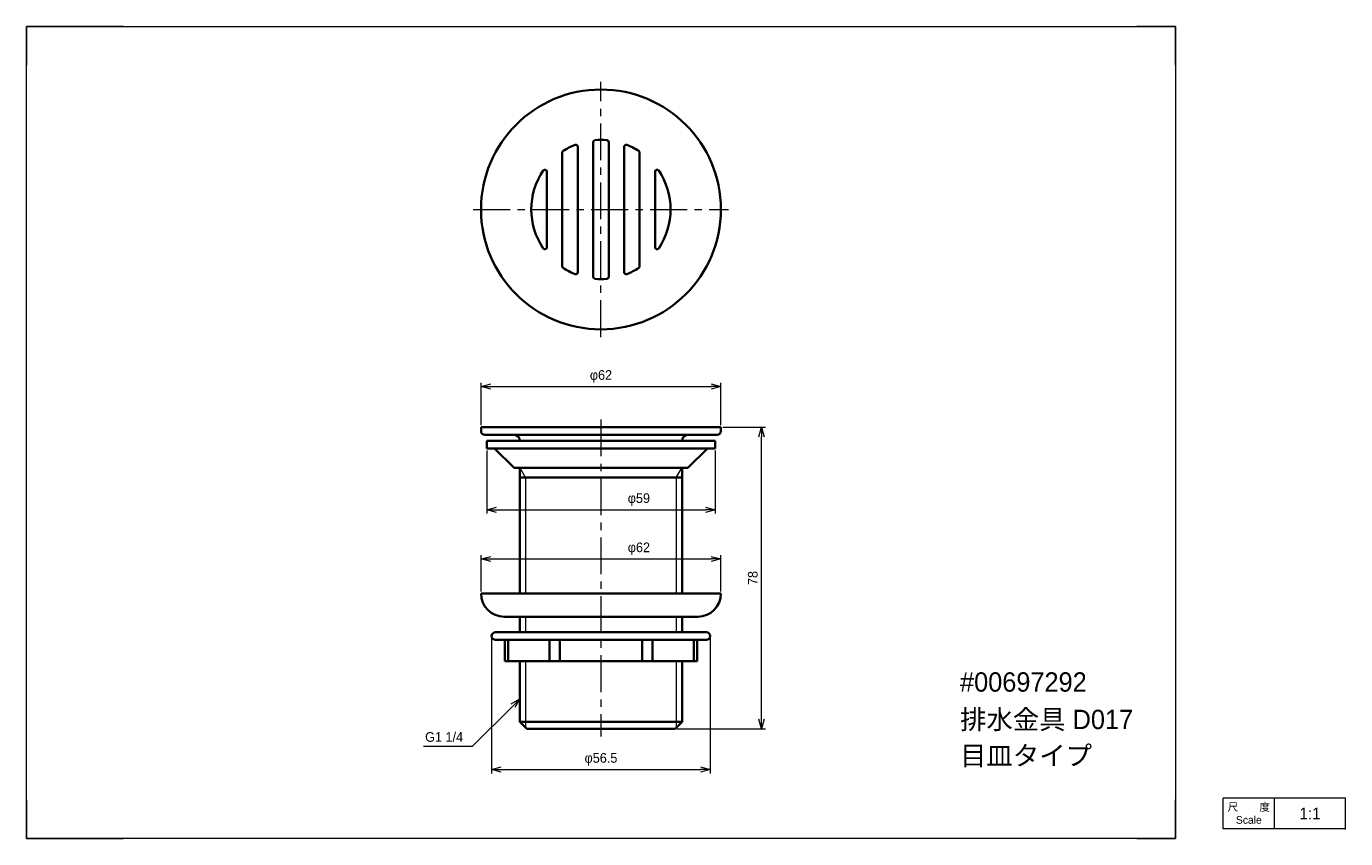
# Model space of a CAD drawing. Header units: millimetres. Extents: x 0 to 341, y 0 to 210.
import ezdxf
from ezdxf import colors
from ezdxf.entities.mleader import LeaderData, LeaderLine
from ezdxf.math import Vec2, Vec3

# ---------------------------------------------------------------- set-up
doc = ezdxf.new("R2010")
doc.units = ezdxf.units.MM
doc.header["$LTSCALE"] = 0.3
doc.linetypes.add('CENTER', pattern=[50.8, 31.75, -6.35, 6.35, -6.35])
doc.layers.add('HOJO', color=8, linetype='Continuous', lineweight=13, plot=False)
for name, color, linetype, lineweight in [('TEXT', 7, 'Continuous', 25), ('中心線', 4, 'CENTER', 18), ('実線', 3, 'Continuous', 35), ('寸法', 2, 'Continuous', 18), ('細線', 7, 'Continuous', 18)]:
    doc.layers.add(name, color=color, linetype=linetype, lineweight=lineweight)
doc.styles.add('MS Pゴシック', font='txt')
doc.styles.get("Standard").update_dxf_attribs({"font": 'txt.shx', "bigfont": 'bigfont.shx'})
doc.dimstyles.new('MyDim S＝1：1', dxfattribs={"dimtxt": 2.5, "dimasz": 2.5, "dimexe": 1, "dimexo": 0.5, "dimgap": 1, "dimtad": 3, "dimdsep": 46, "dimtxsty": 'MS Pゴシック', "dimblk": 'OPEN30', "dimcen": 0, "dimclrd": 256, "dimclre": 256, "dimclrt": 256, "dimazin": 2, "dimtfac": 1, "dimtmove": 0, "dimatfit": 3, "dimldrblk": 'OPEN30', "dimfxl": 1, "dimlwd": 18, "dimlwe": 18, "dimarcsym": 0})

# ---------------------------------------------------------------- blocks, each defined once
blk = doc.blocks.new('_Open30')
at = {"color": 0, "lineweight": -2}
for p, q in [((-1, 0.27), (0, 0)), ((0, 0), (-1, -0.27)), ((0, 0), (-1, 0))]:
    blk.add_line(p, q, dxfattribs=at)
blk = doc.blocks.new('*D11')
at = {"layer": 'Defpoints', "color": 0}
for p in [(179.5, 116.87), (117.5, 106.37), (179.5, 106.37)]:
    blk.add_point(p, dxfattribs=at)
at = {"layer": '寸法', "lineweight": 18}
for p, q in [((117.5, 106.87), (117.5, 117.87)), ((120, 116.87), (177, 116.87)), ((179.5, 106.87), (179.5, 117.87))]:
    blk.add_line(p, q, dxfattribs=at)
at = {"layer": '寸法', "lineweight": 18, "xscale": 2.5, "yscale": 2.5, "zscale": 2.5, "rotation": 180}
blk.add_blockref('_Open30', (117.5, 116.87), dxfattribs=at)
at = {"layer": '寸法', "lineweight": 18, "xscale": 2.5, "yscale": 2.5, "zscale": 2.5}
blk.add_blockref('_Open30', (179.5, 116.87), dxfattribs=at)
at = {"layer": '寸法', "insert": (148.5, 119.49), "char_height": 2.5, "attachment_point": 5, "style": 'MS Pゴシック'}
blk.add_mtext('φ62', dxfattribs=at)
blk = doc.blocks.new('*D12')
at = {"layer": 'Defpoints', "color": 0}
for p in [(119, 100.87), (178, 100.87), (178, 85.03)]:
    blk.add_point(p, dxfattribs=at)
at = {"layer": '寸法', "lineweight": 18}
for p, q in [((119, 100.37), (119, 84.03)), ((178, 100.37), (178, 84.03)), ((121.5, 85.03), (175.5, 85.03))]:
    blk.add_line(p, q, dxfattribs=at)
at = {"layer": '寸法', "lineweight": 18, "xscale": 2.5, "yscale": 2.5, "zscale": 2.5, "rotation": 180}
blk.add_blockref('_Open30', (119, 85.03), dxfattribs=at)
at = {"layer": '寸法', "lineweight": 18, "xscale": 2.5, "yscale": 2.5, "zscale": 2.5}
blk.add_blockref('_Open30', (178, 85.03), dxfattribs=at)
at = {"layer": '寸法', "insert": (158.3, 87.65), "char_height": 2.5, "attachment_point": 5, "style": 'MS Pゴシック'}
blk.add_mtext('φ59', dxfattribs=at)
blk = doc.blocks.new('*D13')
at = {"layer": 'Defpoints', "color": 0}
for p in [(179.5, 72.3), (117.5, 63.37), (179.5, 63.37)]:
    blk.add_point(p, dxfattribs=at)
at = {"layer": '寸法', "lineweight": 18}
for p, q in [((117.5, 63.87), (117.5, 73.3)), ((120, 72.3), (177, 72.3)), ((179.5, 63.87), (179.5, 73.3))]:
    blk.add_line(p, q, dxfattribs=at)
at = {"layer": '寸法', "lineweight": 18, "xscale": 2.5, "yscale": 2.5, "zscale": 2.5, "rotation": 180}
blk.add_blockref('_Open30', (117.5, 72.3), dxfattribs=at)
at = {"layer": '寸法', "lineweight": 18, "xscale": 2.5, "yscale": 2.5, "zscale": 2.5}
blk.add_blockref('_Open30', (179.5, 72.3), dxfattribs=at)
at = {"layer": '寸法', "insert": (158.3, 74.93), "char_height": 2.5, "attachment_point": 5, "style": 'MS Pゴシック'}
blk.add_mtext('φ62', dxfattribs=at)
blk = doc.blocks.new('*D14')
at = {"layer": 'Defpoints', "color": 0}
for p in [(179.5, 106.37), (190, 106.37), (167.65, 28.37)]:
    blk.add_point(p, dxfattribs=at)
at = {"layer": '寸法', "lineweight": 18}
for p, q in [((180, 106.37), (191, 106.37)), ((190, 30.87), (190, 103.87)), ((168.15, 28.37), (191, 28.37))]:
    blk.add_line(p, q, dxfattribs=at)
at = {"layer": '寸法', "lineweight": 18, "xscale": 2.5, "yscale": 2.5, "zscale": 2.5}
for p, rotation in [((190, 106.37), 90), ((190, 28.37), 270)]:
    blk.add_blockref('_Open30', p, dxfattribs=dict(at, rotation=rotation))
at = {"layer": '寸法', "insert": (187.75, 67.37), "char_height": 2.5, "attachment_point": 5, "rotation": 90, "style": 'MS Pゴシック'}
blk.add_mtext('78', dxfattribs=at)
blk = doc.blocks.new('*D15')
at = {"layer": 'Defpoints', "color": 0}
for p in [(120.25, 52.37), (176.75, 52.37), (176.75, 17.87)]:
    blk.add_point(p, dxfattribs=at)
at = {"layer": '寸法', "lineweight": 18}
for p, q in [((120.25, 51.87), (120.25, 16.87)), ((176.75, 51.87), (176.75, 16.87)), ((122.75, 17.87), (174.25, 17.87))]:
    blk.add_line(p, q, dxfattribs=at)
at = {"layer": '寸法', "lineweight": 18, "xscale": 2.5, "yscale": 2.5, "zscale": 2.5, "rotation": 180}
blk.add_blockref('_Open30', (120.25, 17.87), dxfattribs=at)
at = {"layer": '寸法', "lineweight": 18, "xscale": 2.5, "yscale": 2.5, "zscale": 2.5}
blk.add_blockref('_Open30', (176.75, 17.87), dxfattribs=at)
at = {"layer": '寸法', "insert": (148.5, 20.49), "char_height": 2.5, "attachment_point": 5, "style": 'MS Pゴシック'}
blk.add_mtext('φ56.5', dxfattribs=at)

msp = doc.modelspace()

# ---------------------------------------------------------------- linework, layer by layer
at = {"layer": 'Defpoints'}
for p, q in [((0, 210), (25, 210)), ((0, 200), (0, 210)), ((287, 210), (297, 210)), ((297, 210), (297, 200)), ((0, 0), (0, 10)), ((297, 10), (297, 0)), ((0, 0), (25, 0)), ((297, 0), (287, 0))]:
    msp.add_line(p, q, dxfattribs=at)
at = {"layer": 'HOJO'}
for p, q in [((25, 210), (287, 210)), ((0, 10), (0, 200)), ((297, 200), (297, 10)), ((340.956, 10.492), (309.332, 10.492)), ((340.956, 2.391), (340.956, 10.538)), ((287, 0), (25, 0)), ((340.956, 2.492), (309.332, 2.492))]:
    msp.add_line(p, q, dxfattribs=at)
at = {"layer": 'HOJO', "lineweight": 20}
for p, q in [((309.332, 2.492), (309.332, 10.492)), ((322.553, 2.492), (322.553, 10.492))]:
    msp.add_line(p, q, dxfattribs=at)
at = {"layer": '中心線'}
for p, q in [((148.5, 129.665), (148.5, 195.665)), ((115.5, 162.665), (181.5, 162.665)), ((148.5, 108.366), (148.5, 26.366))]:
    msp.add_line(p, q, dxfattribs=at)
at = {"layer": '実線'}
for p, q in [((138.5, 147.968), (138.5, 177.362)), ((142.5, 146.417), (142.5, 178.913)), ((146.5, 145.23), (146.5, 180.101)), ((150.5, 145.23), (150.5, 180.101)), ((154.5, 146.417), (154.5, 178.913)), ((158.5, 147.968), (158.5, 177.362)), ((134.5, 152.867), (134.5, 172.463)), ((162.5, 152.867), (162.5, 172.463)), ((117.5, 106.366), (179.5, 106.366)), ((117.5, 106.366), (117.5, 105.366)), ((179.5, 106.366), (179.5, 105.366)), ((118.5, 104.366), (178.5, 104.366)), ((119, 102.866), (178, 102.866)), ((119, 102.866), (119, 100.866)), ((178, 102.866), (178, 100.866)), ((119, 100.866), (178, 100.866)), ((121, 100.866), (126.045, 95.866)), ((176, 100.866), (170.955, 95.866)), ((126.045, 95.866), (170.955, 95.866)), ((127.545, 95.866), (127.545, 63.366)), ((169.455, 95.866), (169.455, 63.366)), ((127.545, 93.366), (169.455, 93.366)), ((117.5, 63.366), (179.5, 63.366)), ((179.5, 63.366), (179.5, 63.366)), ((123.5, 57.366), (173.5, 57.366)), ((127.545, 57.366), (127.545, 53.366)), ((169.455, 57.366), (169.455, 53.366)), ((121.25, 53.366), (175.75, 53.366)), ((121.25, 51.366), (175.75, 51.366)), ((123.674, 45.866), (123.674, 51.366)), ((124.5, 45.866), (124.5, 51.366)), ((135.213, 45.866), (135.213, 51.366)), ((137.835, 45.866), (137.835, 51.366)), ((159.165, 45.866), (159.165, 51.366)), ((161.787, 45.866), (161.787, 51.366)), ((172.5, 45.866), (172.5, 51.366)), ((173.326, 45.866), (173.326, 51.366)), ((123.674, 45.866), (173.326, 45.866)), ((127.545, 45.866), (127.545, 30.166)), ((169.455, 45.866), (169.455, 30.166)), ((129.345, 28.366), (127.545, 30.166)), ((127.545, 30.166), (169.455, 30.166)), ((129.345, 28.366), (167.655, 28.366)), ((167.655, 28.366), (169.455, 30.166))]:
    msp.add_line(p, q, dxfattribs=at)
for centre, radius, start, end in [((148.5, 162.665), 31, 0, 359.99999), ((139, 177.362), 0.5, 122.87835, 179.99999), ((148.5, 162.665), 18, 111.80374, 122.87835), ((142, 178.913), 0.5, 0, 111.80374), ((147, 180.101), 0.5, 94.9171, 179.99999), ((148.5, 162.665), 18, 85.0829, 94.9171), ((150, 180.101), 0.5, 0, 85.0829), ((155, 178.913), 0.5, 68.19625, 179.99999), ((148.5, 162.665), 18, 57.12165, 68.19625), ((158, 177.362), 0.5, 0, 57.12165), ((148.5, 162.665), 18, 145.95226, 214.04773), ((134, 172.463), 0.5, 0, 145.95226), ((163, 172.463), 0.5, 34.04773, 179.99999), ((148.5, 162.665), 18, 325.95227, 34.04773), ((134, 152.867), 0.5, 214.04774, 0), ((163, 152.867), 0.5, 180, 325.95227), ((139, 147.968), 0.5, 180, 237.12165), ((148.5, 162.665), 18, 237.12165, 248.19626), ((148.5, 162.665), 18, 291.80375, 302.87835), ((158, 147.968), 0.5, 302.87835, 0), ((142, 146.417), 0.5, 248.19626, 0), ((147, 145.23), 0.5, 180, 265.0829), ((148.5, 162.665), 18, 265.0829, 274.9171), ((150, 145.23), 0.5, 274.9171, 0), ((155, 146.417), 0.5, 180, 291.80375), ((118.5, 105.366), 1, 180, 270), ((126.045, 102.866), 1.5, 0, 90), ((170.955, 102.866), 1.5, 90, 179.99999), ((178.5, 105.366), 1, 270, 0), ((123.5, 63.366), 6, 180, 270), ((173.5, 63.366), 6, 270, 0), ((121.25, 52.366), 1, 90, 269.99999), ((175.75, 52.366), 1, 270, 90)]:
    msp.add_arc(centre, radius, start, end, dxfattribs=at)
at = {"layer": '細線'}
for p, q in [((129.024, 93.366), (127.545, 95.928)), ((167.976, 93.366), (169.455, 95.928)), ((129.024, 93.366), (129.024, 63.366)), ((167.976, 93.366), (167.976, 63.366)), ((129.024, 57.366), (129.024, 53.366)), ((167.976, 57.366), (167.976, 53.366)), ((129.024, 45.866), (129.024, 28.687)), ((167.976, 45.866), (167.976, 28.687))]:
    msp.add_line(p, q, dxfattribs=at)

# ---------------------------------------------------------------- texts
at = {"layer": 'TEXT', "style": 'MS Pゴシック'}
for s, p in [('#00697292', (241.306, 37.997)), ('排水金具 D017', (241.306, 28.32)), ('目皿タイプ', (241.306, 18.965))]:
    msp.add_text(s, height=5, dxfattribs=at).set_placement(p)
at = {"layer": '細線', "attachment_point": 5}
for s, insert, char_height, width in [('{\\fMS UI Gothic|b0|i0|c128|p50;尺\u3000\u3000度Scale}', (315.942, 6.492), 2, 13.22196), ('{\\fMS PMincho|b0|i0|c128|p18;1:1}', (331.755, 6.492), 3, 18.40286)]:
    msp.add_mtext(s, dxfattribs=dict(at, insert=insert, char_height=char_height, width=width))

# ---------------------------------------------------------------- dimensions: what is measured, and where the dimension line sits
at = {"layer": '寸法'}
for base, p1, p2, picture, middle in [((179.5, 116.866), (117.5, 106.366), (179.5, 106.366), '*D11', (148.5, 119.493)), ((176.75, 17.866), (120.25, 52.366), (176.75, 52.366), '*D15', (148.5, 20.493))]:
    dim = msp.add_linear_dim(base=base, p1=p1, p2=p2, dimstyle='MyDim S＝1：1', override={"dimpost": 'φ<>'}, dxfattribs=at)
    dim.commit()
    dim.dimension.update_dxf_attribs({"geometry": picture, "text_midpoint": middle})
dim = msp.add_linear_dim(base=(190, 106.366), p1=(167.655, 28.366), p2=(179.5, 106.366), angle=90, dimstyle='MyDim S＝1：1', dxfattribs=at)
dim.commit()
dim.dimension.update_dxf_attribs({"geometry": '*D14', "text_midpoint": (187.75, 67.366)})
for base, p1, p2, picture, middle in [((178, 85.028), (119, 100.866), (178, 100.866), '*D12', (158.302, 85.028)), ((179.5, 72.304), (117.5, 63.366), (179.5, 63.366), '*D13', (158.302, 72.304))]:
    dim = msp.add_linear_dim(base=base, p1=p1, p2=p2, dimstyle='MyDim S＝1：1', override={"dimpost": 'φ<>'}, dxfattribs=at)
    dim.commit()
    dim.dimension.update_dxf_attribs({"geometry": picture, "text_midpoint": middle, "dimtype": 160})

# ---------------------------------------------------------------- leaders
ml = msp.add_multileader_mtext('Standard', dxfattribs=at)
ml.set_content('G1 1/4', color=256, style='MS Pゴシック')
ml.set_leader_properties(lineweight=18)
ml.set_arrow_properties(name='OPEN30')
ml.build(insert=Vec2(0, 0))
ml.multileader.update_dxf_attribs({"text_left_attachment_type": 5, "text_right_attachment_type": 5, "dogleg_length": 0.36, "arrow_head_size": 2.5})
ctx = ml.context
ctx.base_point, ctx.char_height, ctx.arrow_head_size, ctx.plane_origin = Vec3(100.358, 23.812), 2.5, 2.5, Vec3(127.545, 36.127)
ctx.left_attachment, ctx.right_attachment, ctx.text_align_type = 5, 5, 2
notes = []
notes.append((ctx, [(0, (1, 1, 0), (115.23, 23.812), (-1, 0), 0.36, [(0, [(127.545, 36.127)], 0, [])])]))
ctx.mtext.insert, ctx.mtext.alignment, ctx.mtext.line_spacing_style, ctx.mtext.flow_direction = Vec3(112.87, 27.531), 3, 2, 5
for ctx, leaders in notes:
    for number, flags, end, landing, length, lines in leaders:
        leader = LeaderData()
        leader.index, (leader.has_last_leader_line, leader.has_dogleg_vector, leader.attachment_direction) = number, flags
        leader.last_leader_point, leader.dogleg_vector, leader.dogleg_length = Vec3(end), Vec3(landing), length
        for number, points, colour, breaks in lines:
            line = LeaderLine()
            line.index, line.vertices, line.color, line.breaks = number, Vec3.list(points), colors.encode_raw_color(colour), breaks
            leader.lines.append(line)
        ctx.leaders.append(leader)

doc.saveas('drawing.dxf')
